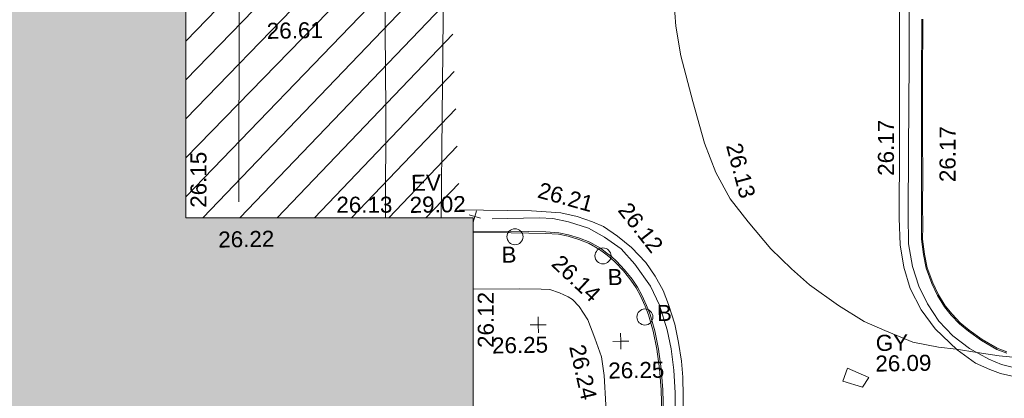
# Model space of a CAD drawing. Header units: millimetres. Extents: x -287732 to 520720, y -88450 to 287754.
# Tile 64 of 256: x -136071 to -113045, y 56340 to 65206. Entities that reach past the tile are written whole.
import ezdxf

# ---------------------------------------------------------------- set-up
doc = ezdxf.new("R2010")
doc.units = ezdxf.units.MM
doc.linetypes.add('IMPORT-UG_ELEC_STREET LIGHTING_QLB2 _2_', pattern=[2700, 1500, -300.0000000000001, 0, -250, 150, -300.0000000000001, 0, -200])
for name, color, linetype, lineweight, true_color in [('00_TOPO_BUILDING_OUTLINE', 5, 'Continuous', 9, 0x0000ff), ('00_TOPO_EAVE', 7, 'Continuous', 9, 0x666666), ('00_TOPO_FOOTPATH', 7, 'Continuous', 9, 0xa50000), ('00_TOPO_FURN_BOLLARD', 7, 'Continuous', 9, 0x666666), ('00_TOPO_KERB_BOTTOM', 1, 'Continuous', 9, 0xff0000), ('00_TOPO_KERB_TOP', 7, 'Continuous', 9, 0xa500a5), ('00_TOPO_LEVEL_SPOT', 7, 'Continuous', 9, 0x666666), ('00_TOPO_ROAD_MARKING_YELLOW_CONTINUOUS', 40, 'Continuous', 9, 0xffbf00), ('00_TOPO_SERV_GULLY', 7, 'Continuous', 9, 0x5252a5), ('00_TOPO_TOP_OF_WALL', 7, 'Continuous', 9, 0x666666), ('00_UAV_BUILDING_OUTLINE', 5, 'Continuous', 9, 0x0000ff), ('00_UAV_FORM_LINES', 7, 'Continuous', 9, 0x666666), ('12333-PUM-2D-U-0001-C01 - Rev2_REVIT IMPORT_dwg', 7, 'Continuous', 9, 0x767676), ('A_RHA_Line', 7, 'Continuous', 9, 0x00a600), ('HATCHING', 4, 'Continuous', 9, 0x00ffff)]:
    doc.layers.add(name, color=color, linetype=linetype, lineweight=lineweight, true_color=true_color)
for name, color, linetype, lineweight in [('00_TOPO_SURFACE', 7, 'Continuous', 9), ('A_RHA_Detail', 7, 'Continuous', 9), ('SJF-SURVEY BLOCKS', 7, 'Continuous', 9)]:
    doc.layers.add(name, color=color, linetype=linetype, lineweight=lineweight)
doc.styles.add('Swis721 Lt BT_2', font='swissl.ttf', dxfattribs={"height": 375})

# ---------------------------------------------------------------- blocks, each defined once
blk = doc.blocks.new('12333-PUM-2D-U-0001-C01 - Rev2_REVIT IMPORT_dwg_MSL_Bollard_2-2077182-Site Location Plan Proposed')
at = {"layer": '00_TOPO_FURN_BOLLARD', "color": 254, "true_color": 0xcccccc}
blk.add_circle((0, 0), 62.50000000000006, dxfattribs=at)
blk = doc.blocks.new('12333-PUM-2D-U-0001-C01 - Rev2_REVIT IMPORT_dwg_MSL_Eaves_SYM_1-V31-Site Location Plan Proposed')
at = {"layer": '00_TOPO_EAVE', "color": 254, "true_color": 0xcccccc}
for p, q in [((356.5791934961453, -116.0873754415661), (-356.5791934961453, 116.0873754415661)), ((-114.5117961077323, -351.7395732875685), (116.0873754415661, 356.5791934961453))]:
    blk.add_line(p, q, dxfattribs=at)
blk = doc.blocks.new('12333-PUM-2D-U-0001-C01 - Rev2_REVIT IMPORT_dwg_MM-2077200-Site Location Plan Proposed')
at = {"layer": '00_TOPO_LEVEL_SPOT', "color": 254, "true_color": 0xcccccc, "flags": 128}
for points in [[(0, -500.0000000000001), (0, 0), (-500.0000000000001, 0)], [(500.0000000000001, 0), (0, 0), (0, 500.0000000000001)]]:
    blk.add_lwpolyline(points, dxfattribs=at)
blk = doc.blocks.new('12333-PUM-2D-U-0001-C01 - Rev2_REVIT IMPORT_dwg_MGS62954_T2_Galway_ITM_3d_Rev1-2077680-Site Location Plan Proposed')
at = {"layer": '00_TOPO_FOOTPATH', "color": 254, "true_color": 0xcccccc, "flags": 128}
blk.add_lwpolyline([(533777538.1819847, 725616496.4168013), (533778613.2895741, 725616484.6170917), (533779126.9856635, 725616469.1838763), (533779329.3534798, 725616457.2921363), (533779555.8578035, 725616374.3420746), (533779758.8535114, 725616279.5434996), (533779861.9477856, 725616214.4095683), (533780010.166481, 725616050.1229175), (533780205.9056981, 725615733.0378702), (533780366.7064798, 725615302.0103011), (533780513.7881675, 725614865.155266), (533780572.4878369, 725614425.0875031), (533780591.8629357, 725613737.5710012), (533780566.1546593, 725612554.8840784), (533780477.8303953, 725611220.3018545), (533780480.3784057, 725610732.9376119), (533780532.0616412, 725610243.2801838), (533780683.1143526, 725609556.3926386), (533780906.2821769, 725608902.7706465), (533781239.9884506, 725608278.772731), (533781800.8862864, 725607382.016971), (533781756.5657898, 725605537.4467443), (533781725.3712258, 725601166.1869714), (533781678.9845585, 725599996.7262207)], dxfattribs=at)
at = {"layer": '00_TOPO_KERB_BOTTOM', "color": 254, "true_color": 0xcccccc, "flags": 128}
for points in [[(533789994.081263, 725614785.1544093), (533789762.5667086, 725614876.5229429), (533789408.1820629, 725615086.3361683), (533789107.0977898, 725615312.5350337), (533788899.2788786, 725615490.9515141), (533788708.7626852, 725615696.2865707), (533788550.8390892, 725615896.4700667), (533788397.7266492, 725616162.2382631), (533788265.2889551, 725616447.3288821), (533788139.2654272, 725616806.7874814), (533788083.0807491, 725617126.6327474), (533788041.1681449, 725617485.6307815), (533788053.0253245, 725617780.2057321), (533788056.6716614, 725618300.0745105), (533788070.4301406, 725618918.0108557), (533788085.3546115, 725619901.7402675), (533788109.5916556, 725621203.6600927), (533788142.4632549, 725622633.5995)], [(533777561.7814305, 725617855.7492259), (533778866.5302075, 725617826.4279397), (533779260.0362412, 725617811.1159824), (533779564.7794122, 725617785.8916616), (533779792.8026906, 725617734.5921615), (533780045.2622341, 725617650.7448754), (533780284.8684868, 725617551.0449612), (533780530.9978779, 725617406.635904), (533780679.3802761, 725617289.9867576), (533780791.2142921, 725617203.5804325), (533780902.3675946, 725617096.1365361), (533781090.1658404, 725616892.2257897), (533781261.6514425, 725616668.8436832), (533781387.8262521, 725616481.3977323), (533781480.9923086, 725616286.3261555), (533781589.0739051, 725616043.5972195), (533781666.6109352, 725615835.6545206), (533781768.4168307, 725615452.5619419), (533781847.4416233, 725615022.1978953), (533781901.0472408, 725614558.0290431), (533781932.1264542, 725614066.9844542), (533781938.147282, 725613476.737067)]]:
    blk.add_lwpolyline(points, dxfattribs=at)
at = {"layer": '00_TOPO_KERB_TOP', "color": 254, "true_color": 0xcccccc, "flags": 128}
for points in [[(533789996.8368573, 725614817.4248348), (533789770.2551148, 725614906.8466061), (533789419.8083093, 725615114.3284353), (533789121.1053694, 725615338.7382504), (533788915.5933841, 725615515.1741914), (533788727.3184801, 725615718.0936248), (533788571.7731626, 725615915.2624218), (533788420.6434301, 725616177.5890913), (533788289.5366182, 725616459.814801), (533788164.9852628, 725616815.0743027), (533788109.4524208, 725617131.2088295), (533788067.963077, 725617486.5814711), (533788079.7356802, 725617779.0552388), (533788083.3841624, 725618299.2298827), (533788097.1395515, 725618917.0274371), (533788112.0649639, 725619900.8189191), (533788136.2995327, 725621202.605774), (533788169.1705511, 725622632.5199162)], [(533777561.1923101, 725617821.8157781), (533778456.0109646, 725617799.6775471), (533778865.3565921, 725617789.5501455), (533779257.7961205, 725617774.2796876), (533779559.1816898, 725617749.3332837), (533779782.9146201, 725617698.9990038), (533780032.3430653, 725617616.1584111), (533780268.369458, 725617517.948073), (533780510.1655048, 725617376.081476), (533780656.6996857, 725617260.8852847), (533780767.0401395, 725617175.6329305), (533780875.9543442, 725617070.3534092), (533781061.906444, 725616868.4472021), (533781231.6856041, 725616647.2879562), (533781355.7029326, 725616463.0471704), (533781447.4871381, 725616270.8689208), (533781554.903271, 725616029.6344783), (533781631.4137538, 725615824.4448249), (533781732.3884896, 725615444.4798759), (533781810.9307454, 725615016.7436949), (533781864.2857187, 725614554.7451609), (533781895.2428102, 725614065.6300707), (533781901.2393636, 725613477.762422)]]:
    blk.add_lwpolyline(points, dxfattribs=at)
at = {"layer": '00_TOPO_ROAD_MARKING_YELLOW_CONTINUOUS', "color": 254, "true_color": 0xcccccc, "flags": 128}
for points in [[(533790150.0000001, 725614230), (533789840, 725614310.0000001), (533789590, 725614410.0000001), (533789260.0000001, 725614560.0000002), (533788830.0000001, 725614880), (533788330.0000001, 725615380), (533788010, 725615830.0000002), (533787760.0000001, 725616340.0000001), (533787620.0000001, 725616840.0000001), (533787540.0000001, 725617360), (533787530.0000001, 725617990.0000001), (533787570.0000001, 725619680.0000001), (533787610, 725621870.0000001), (533787650.0000001, 725624010.0000001)], [(533790400.0000001, 725614380), (533789860, 725614520.0000001), (533789570.0000001, 725614650), (533789120, 725614910.0000001), (533788740, 725615210.0000001), (533788420.0000001, 725615560.0000002), (533788160.0000001, 725615970.0000001), (533787960.0000001, 725616390.0000001), (533787820.0000001, 725616850.0000001), (533787740.0000001, 725617380.0000001), (533787740.0000001, 725618070.0000002), (533787780.0000001, 725619560.0000002), (533787830.0000001, 725621670.0000001), (533787870.0000001, 725623930.0000002)], [(533777250, 725618360), (533778940.0000002, 725618310.0000001), (533779620.0000001, 725618250.0000001), (533780000.0000001, 725618160), (533780360, 725618030.0000001), (533780610.0000001, 725617910.0000001), (533780940.0000002, 725617680.0000002), (533781260.0000001, 725617410.0000001), (533781590, 725617050), (533781800.0000001, 725616730.0000001), (533781980, 725616390.0000001), (533782100.0000001, 725616060.0000001), (533782240, 725615600), (533782320.0000001, 725615170.0000001), (533782380.0000001, 725614730), (533782410.0000001, 725614350), (533782410.0000001, 725613910.0000001), (533782370, 725612570.0000002)], [(533778010, 725618140.0000001), (533779110.0000001, 725618140.0000001), (533779430.0000002, 725618120), (533779800.0000001, 725618040), (533780260, 725617880.0000001), (533780630.0000001, 725617660), (533781020.0000001, 725617380.0000001), (533781330.0000001, 725617020), (533781690.0000002, 725616500.0000001), (533781890.0000001, 725616050.0000001), (533782060.0000002, 725615470.0000001), (533782150.0000001, 725615020.0000001), (533782200.0000001, 725614520.0000001), (533782220, 725613990.0000001), (533782220, 725613370)]]:
    blk.add_lwpolyline(points, dxfattribs=at)
at = {"layer": '00_TOPO_SERV_GULLY', "color": 254, "true_color": 0xcccccc}
for p, q in [((533786143.5000002, 725614195.2), (533786257.8000001, 725614500.0000001)), ((533786753.1000001, 725614271.4000002), (533786257.8000001, 725614500.0000001)), ((533786600.7000002, 725614042.8000002), (533786753.1000001, 725614271.4000002)), ((533786143.5000002, 725614195.2), (533786600.7000002, 725614042.8000002))]:
    blk.add_line(p, q, dxfattribs=at)
at = {"layer": '00_TOPO_SURFACE', "color": 254, "true_color": 0xcccccc, "flags": 128}
blk.add_lwpolyline([(533782141.5172723, 725626008.5099734), (533782169.4087446, 725625611.4203103), (533782180.999178, 725625386.9997259), (533782220, 725624610), (533782330.0000001, 725623520.0000001), (533782390, 725622570.0000002), (533782490, 725621880.0000001), (533782750, 725620800.0000001), (533783010.0000001, 725619820.0000002), (533783260.0000001, 725619130.0000001), (533783590, 725618510), (533784000.0000001, 725617960.0000002), (533784520.0000001, 725617320.0000001), (533784992.7923968, 725616843.4305614), (533785410.0000001, 725616460.0000001), (533786080.0000001, 725615970.0000001), (533786670.0000001, 725615580.0000001), (533787150.0000001, 725615360.0000001), (533787800.0000001, 725615080.0000001), (533788400.0000001, 725614950.0000002), (533788809.9954311, 725614900.0045692), (533789298.2684952, 725614807.0004251), (533789810.0000002, 725614720.0000002), (533790370, 725614660.0000001)], dxfattribs=at)
at = {"layer": '00_UAV_FORM_LINES', "color": 254, "true_color": 0xcccccc, "flags": 128}
for points in [[(533776701.6259666, 725623942.6239557), (533776906.7564999, 725623808.3565), (533776954.7565, 725623746.3565), (533776969.7565001, 725623632.3565001), (533776886.7564999, 725620557.3564999), (533776821.059711, 725618182.2350824)], [(533775523.8764008, 725618204.7555542), (533775568.7564999, 725620722.3565), (533775596.7565, 725623538.3565), (533774820.0887536, 725623585.3495398)]]:
    blk.add_lwpolyline(points, dxfattribs=at)
for name, p, xscale, yscale, zscale in [('12333-PUM-2D-U-0001-C01 - Rev2_REVIT IMPORT_dwg_MSL_Eaves_SYM_1-V31-Site Location Plan Proposed', (533777608.3899959, 725618198.8508136), 0.375, 0.375, 0.375), ('12333-PUM-2D-U-0001-C01 - Rev2_REVIT IMPORT_dwg_MSL_Bollard_2-2077182-Site Location Plan Proposed', (533778540.2440323, 725617709.9222583), 3, 3, 3), ('12333-PUM-2D-U-0001-C01 - Rev2_REVIT IMPORT_dwg_MSL_Bollard_2-2077182-Site Location Plan Proposed', (533780589.8652394, 725617224.9641051), 3, 3, 3), ('12333-PUM-2D-U-0001-C01 - Rev2_REVIT IMPORT_dwg_MSL_Bollard_2-2077182-Site Location Plan Proposed', (533781545.8543918, 725615777.1911944), 3, 3, 3), ('12333-PUM-2D-U-0001-C01 - Rev2_REVIT IMPORT_dwg_MM-2077200-Site Location Plan Proposed', (533779046.8270849, 725615637.4532028), 0.375, 0.375, 0.375), ('12333-PUM-2D-U-0001-C01 - Rev2_REVIT IMPORT_dwg_MM-2077200-Site Location Plan Proposed', (533780970, 725615220.0000002), 0.375, 0.375, 0.375)]:
    blk.add_blockref(name, p, dxfattribs=dict(xscale=xscale, yscale=yscale, zscale=zscale))
at = {"layer": '00_TOPO_BUILDING_OUTLINE', "color": 251, "true_color": 0x666666, "insert": (533771600.4, 725617950.9296081), "char_height": 375, "width": 1495.902363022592, "attachment_point": 1, "line_spacing_factor": 1.005061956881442, "style": 'Swis721 Lt BT_2'}
blk.add_mtext('26.22', dxfattribs=at)
at = {"layer": '00_TOPO_EAVE', "char_height": 375, "attachment_point": 1, "line_spacing_factor": 1.005061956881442, "style": 'Swis721 Lt BT_2'}
for s, insert, width in [('EV', (533776131.7657359, 725619199.6417828), 736.078940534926), ('29.02', (533776089.9439024, 725618684.1583619), 1495.902363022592)]:
    blk.add_mtext(s, dxfattribs=dict(at, insert=insert, width=width))
at = {"layer": '00_TOPO_FOOTPATH', "color": 251, "true_color": 0x666666, "insert": (533780127.33959, 725615191.5491652), "char_height": 375, "width": 1495.902363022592, "attachment_point": 1, "rotation": 281.85534491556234, "line_spacing_factor": 1.005061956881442, "style": 'Swis721 Lt BT_2'}
blk.add_mtext('26.24', dxfattribs=at)
at = {"layer": '00_TOPO_FURN_BOLLARD', "char_height": 375, "width": 398.9072968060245, "attachment_point": 1, "line_spacing_factor": 1.005061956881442, "style": 'Swis721 Lt BT_2'}
for insert in [(533778217.8775547, 725617480.1597059), (533780689.6470428, 725616912.735818), (533781828.6127115, 725616051.3885444)]:
    blk.add_mtext('B', dxfattribs=dict(at, insert=insert))
at = {"layer": '00_TOPO_KERB_BOTTOM', "color": 251, "true_color": 0x666666, "char_height": 375, "width": 1495.902363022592, "attachment_point": 1, "line_spacing_factor": 1.005061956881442, "style": 'Swis721 Lt BT_2'}
for s, insert, rotation in [('26.17', (533788488.6423695, 725618815.4431465), 88.97634038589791), ('26.14', (533779617.8899466, 725617302.0775265), 315.8060054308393)]:
    blk.add_mtext(s, dxfattribs=dict(at, insert=insert, rotation=rotation))
at = {"layer": '00_TOPO_KERB_TOP', "color": 251, "true_color": 0x666666, "insert": (533779166.6906704, 725618984.0764933), "char_height": 375, "width": 1495.902363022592, "attachment_point": 1, "rotation": 343.4747597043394, "line_spacing_factor": 1.005061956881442, "style": 'Swis721 Lt BT_2'}
blk.add_mtext('26.21', dxfattribs=at)
at = {"layer": '00_TOPO_LEVEL_SPOT', "char_height": 375, "width": 1495.902363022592, "attachment_point": 1, "line_spacing_factor": 1.005061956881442, "style": 'Swis721 Lt BT_2'}
for insert in [(533777958.7443072, 725615358.7314032), (533780666.5230915, 725614724.8757921)]:
    blk.add_mtext('26.25', dxfattribs=dict(at, insert=insert))
at = {"layer": '00_TOPO_ROAD_MARKING_YELLOW_CONTINUOUS', "color": 251, "true_color": 0x666666, "char_height": 375, "width": 1495.902363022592, "attachment_point": 1, "line_spacing_factor": 1.005061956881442, "style": 'Swis721 Lt BT_2'}
for s, insert, rotation in [('26.17', (533787051.0436866, 725618988.0629506), 88.97634038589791), ('26.12', (533781238.3004524, 725618509.4574131), 307.14300368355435)]:
    blk.add_mtext(s, dxfattribs=dict(at, insert=insert, rotation=rotation))
at = {"layer": '00_TOPO_SERV_GULLY', "color": 251, "true_color": 0x666666, "char_height": 375, "attachment_point": 1, "line_spacing_factor": 1.005061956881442, "style": 'Swis721 Lt BT_2'}
for s, insert, width in [('GY', (533786931.9623071, 725615262.082023), 821.5590755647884), ('26.09', (533786914.3866364, 725614779.0592943), 1495.902363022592)]:
    blk.add_mtext(s, dxfattribs=dict(at, insert=insert, width=width))
at = {"layer": '00_TOPO_SURFACE', "color": 251, "true_color": 0x666666, "insert": (533783873.4394258, 725619848.4460592), "char_height": 375, "width": 1495.902363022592, "attachment_point": 1, "rotation": 283.8882105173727, "line_spacing_factor": 1.005061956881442, "style": 'Swis721 Lt BT_2'}
blk.add_mtext('26.13', dxfattribs=at)
at = {"layer": '00_TOPO_TOP_OF_WALL', "insert": (533772820.5908309, 725622816.6754018), "char_height": 375, "width": 1495.902363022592, "attachment_point": 1, "line_spacing_factor": 1.005061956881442, "style": 'Swis721 Lt BT_2'}
blk.add_mtext('26.61', dxfattribs=at)
at = {"layer": '00_UAV_BUILDING_OUTLINE', "color": 251, "true_color": 0x666666, "char_height": 375, "width": 1495.902363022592, "attachment_point": 1, "line_spacing_factor": 1.005061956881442, "style": 'Swis721 Lt BT_2'}
for s, insert, rotation in [('26.15', (533770963.554916, 725618520.1201546), 89.00538469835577), ('26.13', (533774379.4815916, 725618719.9276911), 359.0053847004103), ('26.12', (533777623.7317643, 725615121.4716179), 89.00538469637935)]:
    blk.add_mtext(s, dxfattribs=dict(at, insert=insert, rotation=rotation))
blk = doc.blocks.new('12333-PUM-2D-U-0001-C01 - Rev2_REVIT IMPORT_dwg-1620468-Site Location Plan Proposed')
at = {"layer": 'HATCHING', "true_color": 0xaaffff}
h = blk.add_hatch(dxfattribs=at)
h.set_pattern_fill('FP_16', color=131, style=0, pattern_type=2)
h.set_pattern_definition([(45, (-537532529.603, -725615860.767), (-441.9417382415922, 441.9417382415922), [])])
h.paths.add_polyline_path([(129770.4184418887, 2431.541618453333), (136184.6921183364, 2320.211529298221), (136057.9673396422, 8050.239842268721), (134243.4501529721, 8071.377476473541), (134234.1396213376, 8018.243821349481), (133786.2501529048, 8018.243821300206), (133777.9617237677, 8076.800034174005), (129869.2166004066, 8122.333702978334), (129770.4238075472, 2431.84901524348)])
at = {"layer": 'SJF-SURVEY BLOCKS', "color": 253, "true_color": 0xaaaaaa}
blk.add_line((131015.0881530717, 2783.545148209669), (131351.5408908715, 19710.85993130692), dxfattribs=at)
blk.add_blockref('12333-PUM-2D-U-0001-C01 - Rev2_REVIT IMPORT_dwg_MGS62954_T2_Galway_ITM_3d_Rev1-2077680-Site Location Plan Proposed', (-533641079.6498471, -725615854.3561786))

msp = doc.modelspace()

# ---------------------------------------------------------------- hatches: boundary and pattern name
at = {"layer": 'A_RHA_Detail', "true_color": 0xc0c0c0}
h = msp.add_hatch(color=9, dxfattribs=at)
h.paths.add_polyline_path([(-80880.60083809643, -68502.79057078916), (-80400.865924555, -68483.41509113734), (-80400.865924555, -62984.64684185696), (-24474.85765177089, -63009.32043784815), (-24456.14471271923, -50840.30023858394), (-36622.55041039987, -50831.65104353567), (-36622.55041039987, -44228.57792613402), (-50959.0526582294, -44218.38599194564), (-50959.0526582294, -42573.78171514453), (-54563.9325804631, -42571.21897729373), (-54565.69773352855, -45054.17447474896), (-92408.82109321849, -45027.27149621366), (-92411.78875845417, -49201.74309222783), (-100061.9988811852, -49201.74309222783), (-100052.2214449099, -64852.82557838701), (-86120.90825229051, -64852.82557838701), (-86092.1662649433, -62957.90041523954), (-84861.10047608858, -62957.90041523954), (-84854.79052929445, -68240.109737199), (-80870.60226892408, -68240.10973722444)])
h.paths.add_polyline_path([(-137238.9269902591, -68461.9384092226), (-132719.7426408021, -68433.0633692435), (-132847.0731201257, -62850.04282283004), (-130454.6837966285, -62916.63108078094), (-130498.2830220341, -61355.85393642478), (-117581.136331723, -61423.42893438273), (-117492.3908565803, -49183.91309190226), (-125136.5200282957, -49178.47881952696), (-125133.572703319, -45032.61887136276), (-163007.1824077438, -45005.6942194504), (-163007.1824076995, -44090.2963411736), (-163123.8521269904, -44090.21339942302), (-163122.6389897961, -42383.75184302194), (-166563.8543419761, -42383.75184298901), (-166565.034908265, -44044.39824208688), (-193158.4656786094, -44025.49275805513), (-193195.152889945, -62863.65652504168), (-137269.7106414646, -62916.63108078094), (-137254.3708868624, -65679.90523788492)])
h.paths.add_polyline_path([(120310.9497607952, -32334.28230164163), (120312.4652266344, -31610.73011961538), (133451.2244789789, -31638.24899384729), (133469.2230092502, -19717.98315780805), (121295.7536929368, -19692.48606430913), (121319.8434528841, -8190.941560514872), (112277.0825930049, -8172.001674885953), (112263.1770823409, -14811.1234547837), (78285.85310969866, -14739.95861438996), (78292.82277619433, -8167.077575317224), (75241.99098605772, -8160.673431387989), (69355.76844233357, -8152.931592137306), (69353.6659720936, -9156.74635762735), (68372.60878945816, -9154.691552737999), (68372.60878945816, -13705.52853215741), (69333.7233474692, -13707.54156770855), (69325.07112547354, -16249.53369228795), (66623.4489111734, -16249.53369228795), (66619.79243935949, -17995.29925530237), (65989.07757494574, -17995.2992552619), (65985.44262772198, -19730.78799483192), (57152.23993377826, -19712.28702421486), (57127.42535098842, -31559.89463417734), (70277.87165424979, -31587.43801817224), (70277.87165431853, -32271.7414715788), (78263.96947909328, -32285.12944888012), (78266.62661740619, -31019.79372153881), (112335.8856506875, -31091.15111860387), (112335.8856506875, -32317.57330553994), (119781.4233959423, -32333.17321913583)])
h.paths.add_polyline_path([(7503.717409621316, -1791.439263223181), (15482.43097392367, -674.0213231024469), (15484.0826588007, 148.1327206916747), (56188.28042539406, 205.5276654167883), (56155.84326007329, 14338.3166313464), (18016.62665935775, 14236.48149539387), (17967.9025208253, 34313.18372071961), (21727.10644863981, 34324.0692624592), (21708.90974962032, 40608.10218321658), (18009.66447159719, 40608.10218321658), (17995.54603706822, 45483.75063442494), (9770.084204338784, 45420.6329473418), (3966.213879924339, 45446.76585222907), (3984.771235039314, 14176.56786832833), (1023.062455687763, 14176.56786837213), (-276.5134647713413, 14190.52623461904), (-231.6790044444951, 5968.135265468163), (-226.4491536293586, 193.7444677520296), (553.0869992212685, 183.4716499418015), (7477.609307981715, 143.2867586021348), (7488.638446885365, -674.0213231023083)])
h.paths.add_polyline_path([(77755.59663317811, 53.47451145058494), (77729.51881611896, 1699.844979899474), (94464.47132486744, 1659.976083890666), (94606.37913471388, 17991.390236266), (88810.4190114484, 18015.03260816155), (88799.89418497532, 14436.74271609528), (69413.88950349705, 14457.8773889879), (69377.35724448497, 99.62816357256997), (75241.99098605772, 67.32134432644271)])
h.paths.add_polyline_path([(61252.12079701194, 46453.95617366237), (105774.7348988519, 46472.68783506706), (105768.2642198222, 61852.61234306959), (92285.13876309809, 61852.61234306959), (92308.59670399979, 65784.30757140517), (96107.4668000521, 65767.60445243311), (96059.68081117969, 75209.20847378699), (101084.8427276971, 75071.88872764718), (104988.0046543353, 74765.36560406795), (108403.6894220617, 74363.8408943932), (112009.2703903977, 73787.25420861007), (115645.3524815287, 73049.69667206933), (116890.8108051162, 72761.69136252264), (120208.9929833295, 71893.18353872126), (120865.241739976, 71703.68484519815), (124135.6329506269, 70669.67317906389), (127435.6253142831, 69480.50055823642), (127820.4368670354, 69394.93141813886), (128274.3081769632, 69331.69585753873), (128731.8791144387, 69306.66104516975), (129189.9401488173, 69320.00258290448), (129645.2782985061, 69371.62688826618), (130094.6997111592, 69461.17185603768), (130535.0520071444, 69588.00939074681), (130963.246434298, 69751.24981927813), (131376.2795165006, 69949.74812590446), (131771.2541232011, 70182.11198903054), (132162.5575600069, 70460.5404660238), (132496.0921583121, 70741.69081113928), (132820.871367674, 71064.98072578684), (133117.4593294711, 71414.31364272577), (133383.77568926, 71787.23923950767), (133616.5473239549, 72178.5372844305), (133817.1647262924, 72590.54524898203), (133982.6025969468, 73017.89547513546), (134111.7005086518, 73457.59040801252), (134203.5529320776, 73906.54590458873), (134257.5155883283, 74361.61286216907), (134272.5462649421, 74819.5993153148), (134250.5259875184, 75277.29281745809), (134189.6227572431, 75731.48297747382), (134090.9274700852, 76178.98397757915), (133955.1324028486, 76616.65691993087), (133783.1900598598, 77041.43184345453), (133576.3064937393, 77450.32925647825), (133335.932843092, 77840.48103920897), (133063.7551572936, 78209.15055532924), (132761.6825665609, 78553.75185442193), (132431.8338935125, 78871.8678050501), (132076.5227905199, 79161.26705197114), (131698.2415080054, 79419.91966861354), (131299.6434187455, 79646.01139197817), (131093.5942456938, 79746.34209763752), (132146.0467355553, 83110.22226145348), (122787.7632953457, 86282.54285518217), (121604.3555412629, 82800.3591886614), (117095.9864227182, 83870.84033785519), (116841.9598400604, 83526.35449572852), (116120.5435466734, 91221.93611972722), (110237.7341284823, 91274.27491021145), (110194.3680786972, 90435.39030214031), (104988.0046543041, 90486.49901390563), (104973.2761846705, 94309.82427956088), (103746.1314668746, 94309.8242795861), (103839.9937121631, 122852.1474271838), (96365.09202306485, 122931.9599470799), (96350.3400238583, 123952.4168585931), (104555.5505249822, 123902.1925226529), (104607.3234458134, 120248.5396156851), (125502.5015002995, 120134.1933400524), (125662.0200253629, 137657.3796882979), (114479.5865733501, 137699.2256881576), (114382.306264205, 129149.9458158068), (104644.159003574, 129187.9975073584), (104577.9931702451, 126217.3903144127), (101184.4926406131, 126159.1566967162), (101264.6166812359, 135959.2655565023), (89967.23178808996, 135988.8856164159), (89927.63362986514, 125823.6463181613), (93630.53562302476, 125840.7948842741), (93580.65688892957, 122931.9599470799), (88697.38835376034, 122904.7310126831), (88679.3898954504, 95739.09143775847), (86378.25848996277, 95739.09143775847), (86378.18187189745, 96178.1008337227), (83279.50743284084, 96200.92083327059), (83273.62493422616, 95735.74732133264), (70169.67509619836, 95733.22421950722), (70166.26842742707, 96272.07409347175), (66674.99731294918, 96257.14073655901), (66654.74538556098, 95755.71092136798), (65784.77231079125, 95755.71092136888), (65887.65094984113, 117470.630565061), (53473.3427162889, 117487.9046429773), (53434.44066309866, 98570.46349063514), (40649.41626916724, 98570.46349063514), (40610.16711559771, 94406.01479078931), (38853.82372868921, 94410.36303440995), (38848.65589191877, 89463.65332729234), (40612.46601912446, 89518.45976927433), (40665.38257362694, 86257.73741128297), (38372.19584460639, 86305.72309285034), (38369.79374539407, 76901.0507917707), (50937.9512507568, 76944.40198294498), (50922.88567286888, 74598.78180889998), (56484.9061132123, 74588.85093771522), (56484.9061132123, 75194.85181995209), (92465.4037153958, 75233.0258166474), (92645.92783662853, 71766.64845094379), (89810.55521366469, 69362.83965827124), (85313.16173974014, 69360.94750420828), (85313.16173974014, 66907.4050808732), (75210.14498263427, 66903.15451589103), (75210.14498263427, 63815.70944550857), (70819.40014309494, 63815.70999200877), (70819.21601505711, 64253.35708059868), (69456.83415683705, 64253.35708059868), (69455.7195737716, 66901.99623166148), (61303.32856759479, 66898.5668068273), (61304.56054988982, 63970.32021231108), (70500.41048208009, 63970.32021219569), (70500.4088543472, 61852.59006207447), (61245.6438848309, 61848.69637488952), (61252.03558504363, 46656.49344428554)])
h.paths.add_polyline_path([(-17153.16561239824, 48569.32684293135), (-17153.16561224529, 60770.38083685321), (-29362.88357759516, 60774.70428694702), (-29362.88357759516, 67399.20394580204), (-43507.24466814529, 67405.01911303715), (-43488.5313307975, 69093.07334175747), (-45766.41866231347, 69109.32868388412), (-45794.3462003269, 67405.01911303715), (-47272.11273194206, 67404.2124544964), (-47272.44887633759, 66454.91798908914), (-86004.56386332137, 66468.63299519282), (-86006.66970787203, 60521.58362721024), (-92662.87722510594, 60521.58362721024), (-92665.2138765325, 50184.35611932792), (-79752.0168396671, 50179.78309939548), (-79752.016597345, 48591.4932381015), (-17157.7163123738, 48569.32845417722)])
h.paths.add_polyline_path([(-201056.4185878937, 48628.75479108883), (-138377.9751621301, 48634.64535779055), (-138377.9751621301, 50133.28201003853), (-125467.710581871, 50134.49626164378), (-125468.6909603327, 60566.1903686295), (-132186.8595614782, 60565.86652591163), (-132187.4203588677, 66533.0197876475), (-170643.3098734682, 66805.61809689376), (-170643.3098732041, 67738.78475848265), (-200340.0100486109, 67488.93693764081), (-200348.7171487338, 60827.78025104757), (-201057.5650552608, 60827.71357558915), (-201056.6510294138, 51102.04313372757)])
h.paths.add_polyline_path([(-240051.5126725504, 54769.19491160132), (-239444.490259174, 54811.10754483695), (-239186.5396223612, 54841.92927608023), (-238764.8191577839, 54940.98166103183), (-238382.4735933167, 55122.46891388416), (-237990.3402229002, 55354.87497234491), (-237269.2031023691, 55936.21515020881), (-237032.4836384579, 56225.56611516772), (-236793.0039602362, 56569.31473944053), (-236554.5880578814, 57004.26389721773), (-236432.7219585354, 57267.46508908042), (-236300.081527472, 57753.26238983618), (-236250.7285154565, 58017.17885684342), (-236235.6490609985, 58516.21786804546), (-236233.2538429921, 58987.85640053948), (-236213.7029795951, 59823.48083769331), (-236363.8287855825, 59820.86038205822), (-236634.0279869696, 60698.06075827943), (-236391.9547756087, 61432.19726339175), (-236225.4740089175, 61435.10319600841), (-236201.6036569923, 62637.68779596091), (-232563.5271750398, 62639.28734435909), (-232563.5271750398, 63049.03842404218), (-232732.1945866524, 63049.15302218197), (-232860.1521277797, 63457.95890274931), (-232731.606808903, 63914.24862697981), (-232560.8209656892, 63914.24862697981), (-232515.1276847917, 70598.00033009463), (-240628.6947849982, 70598.85496273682), (-240629.7923196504, 72350.98321577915), (-246412.6011212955, 72347.36085933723), (-246412.6011212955, 70616.45923936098), (-254449.5805725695, 70618.60952619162), (-254454.637144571, 70754.06491720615), (-254469.7140363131, 73191.66276250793), (-263883.2532625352, 73267.83063688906), (-263902.4181505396, 68260.74348553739), (-263714.8217520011, 68259.82096572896), (-263552.9672900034, 67819.65434396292), (-263719.0883117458, 67392.2068408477), (-263913.6298699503, 67392.20684284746), (-263956.7001913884, 58633.76423459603), (-260181.1963171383, 58611.22607638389), (-260192.3146983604, 56354.25111579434), (-257184.684388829, 56339.46086021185), (-257213.4419957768, 57092.93866021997), (-257338.5163846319, 57093.27331223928), (-257471.0109294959, 57531.74572308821), (-257338.5163845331, 58062.22513696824), (-257203.4956297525, 58064.06881289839), (-257173.5751889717, 58598.54056692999), (-256478.2273617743, 58575.27357994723), (-256478.2273617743, 58788.51859473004), (-256013.0091299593, 58911.92701534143), (-255397.0786664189, 58780.99767617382), (-255397.0786664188, 58595.982422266), (-243809.885361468, 58585.92793201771), (-243805.3570672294, 58352.04527760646), (-243740.939469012, 57884.52572680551), (-243619.0830608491, 57421.84877545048), (-243424.3877545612, 56943.65915412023), (-243247.1437899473, 56608.24157713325), (-243003.0710579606, 56249.99021479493), (-242732.2093200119, 55932.75703082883), (-242371.7230178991, 55603.12658811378), (-242141.255125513, 55424.88676767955), (-241804.9643037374, 55216.88439822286), (-241529.4640827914, 55077.02869055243), (-241100.6275144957, 54917.18295003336), (-240836.2134980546, 54840.82833176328), (-240453.4486195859, 54788.60784130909), (-240218.9578693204, 54777.28227442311)])
h.paths.add_polyline_path([(40276.69022552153, 59895.36417752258), (40328.62676029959, 69196.9439153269), (36588.99968785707, 69217.8245910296), (36619.46637569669, 74674.25962428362), (32264.36460078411, 74687.02318924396), (32233.48293867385, 69156.26826306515), (11916.69390495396, 69269.70959686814), (11966.66200111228, 78218.75165974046), (29087.509017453, 78123.15526808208), (29143.44567205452, 88141.1370047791), (15719.348796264, 88216.09212953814), (15732.60379610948, 90589.9978889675), (4594.294101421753, 90652.19003489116), (4525.129359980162, 78265.12250449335), (10096.76365553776, 78234.01258731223), (10077.43887221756, 74773.03821910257), (4547.641142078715, 74803.91453678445), (4465.579974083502, 60107.1600234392), (19125.89094760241, 60025.30234268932), (19139.86249374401, 62527.53804644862), (31738.59196305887, 62457.19146404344), (31724.55430858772, 59943.11609815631), (38369.79364225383, 59906.01157293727)])
h.paths.add_polyline_path([(-246083.0241259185, 72334.29150213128), (-246083.0594797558, 72334.30275087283), (-246208.2905500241, 72334.29150213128)])
h.paths.add_polyline_path([(-114575.3004830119, 112178.0758695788), (-114575.3246435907, 112178.0758695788), (-114707.2752166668, 115801.5811617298)])
h.paths.add_polyline_path([(-154699.9178765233, 101760.4080976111), (-114382.050333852, 101776.0542914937), (-114382.050333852, 106926.9360164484), (-113755.641395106, 106927.1792101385), (-113757.5507412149, 111847.2721531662), (-114431.6837526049, 111847.2721531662), (-114431.8097758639, 112178.0758695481), (-114575.3004830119, 112178.0758695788), (-114578.9984943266, 121707.2390833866), (-123056.9849702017, 121707.2390833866), (-123068.8201032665, 156452.7036899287), (-119381.2340625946, 156454.1348067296), (-119381.2340625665, 160165.8597952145), (-115501.031452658, 160167.3662801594), (-115503.3750945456, 166206.5793118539), (-132411.7987151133, 166599.6604729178), (-132411.8243278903, 166665.6603411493), (-135275.0124468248, 166664.5490317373), (-135275.0124468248, 166628.1883101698), (-135911.3205076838, 166628.1944502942), (-135911.3479256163, 166352.1604668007), (-152521.1633846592, 166345.7146753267), (-152518.3680955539, 159142.6836790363), (-150699.3133726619, 159117.9265656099), (-150758.5477087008, 122560.691203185), (-151059.2005266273, 122560.691203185), (-151061.0981347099, 121302.4374932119), (-154138.3148337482, 121372.6012653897), (-154138.3148337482, 121865.1834517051), (-154704.3888425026, 121867.2611370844), (-154688.5451973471, 119352.3937021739), (-154745.5933227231, 119352.3715636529), (-154745.5763474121, 118722.1532660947), (-160794.1544526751, 118748.7442832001), (-160794.1544526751, 119410.5425977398), (-163852.1622693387, 119422.408321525), (-163855.0715294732, 118762.2003111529), (-167568.6765459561, 118778.5256058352), (-166634.6619849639, 124395.1277019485), (-166930.050559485, 124500.0918161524), (-167568.6765459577, 124707.6250903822), (-168028.2173235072, 124841.3808647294), (-168630.5006276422, 124991.3056740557), (-169238.2056069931, 125117.4693074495), (-169850.3952285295, 125219.6772876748), (-170466.1255403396, 125297.7720169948), (-171089.11025998, 125351.8553033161), (-171704.4065937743, 125381.1774255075), (-172325.0479971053, 125386.3595015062), (-172782.2248668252, 125374.5832362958), (-173401.7764235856, 125337.4554476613), (-174109.844898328, 125263.4341236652), (-174634.1213722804, 125190.4100126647), (-175245.0145766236, 125080.719099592), (-176047.1958093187, 124895.7675260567), (-176665.4852587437, 124724.7228134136), (-177045.3001228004, 124609.1129151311), (-177631.5127792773, 124405.2077276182), (-176665.4852586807, 118818.5158794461), (-177558.9402083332, 118822.4435768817), (-177662.2853368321, 125263.4341236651), (-176365.3912351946, 126542.9270807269), (-159462.2970490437, 126319.910391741), (-157057.7396790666, 128609.0850976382), (-157060.6673204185, 136153.1661957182), (-158638.8016610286, 137740.2441626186), (-159352.3735831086, 137740.2441626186), (-161634.4140634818, 140201.1078539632), (-168727.9404945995, 140256.8191146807), (-171035.0401161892, 137942.8847305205), (-174184.1459014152, 137942.8847305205), (-176460.1167434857, 140292.2858551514), (-177341.6856934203, 140292.2858551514), (-177341.7113613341, 140358.4281613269), (-183428.5803825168, 140356.0660244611), (-185921.6385985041, 137917.4639994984), (-185921.6385985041, 131757.3091155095), (-186906.8767412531, 131756.9267733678), (-187725.3914540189, 130809.9989183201), (-187724.058890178, 127376.1828148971), (-186481.0281350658, 126304.5577463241), (-186479.4846754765, 122327.2959175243), (-185176.2828158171, 121059.4673825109), (-180304.1129154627, 121059.4673824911), (-180304.1136492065, 118802.0484409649), (-193555.3706955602, 118802.0484409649), (-193555.368699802, 133117.8341649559), (-192593.6442938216, 133118.2073819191), (-192593.6442938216, 134200.8158367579), (-192224.6284783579, 134200.9592041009), (-192225.5653014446, 136615.0101267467), (-192595.0012460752, 136615.0101267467), (-192595.4357332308, 137734.4745165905), (-193589.2709668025, 137734.4746851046), (-193589.2685988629, 147474.570583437), (-193163.2062206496, 147492.8644732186), (-192765.7252967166, 147531.087133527), (-192359.9383250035, 147589.5931622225), (-192199.8207947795, 147616.5827294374), (-191882.7548926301, 147682.9245600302), (-191568.5380070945, 147761.6632019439), (-191257.654638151, 147852.677242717), (-190828.6072909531, 148002.2045655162), (-190647.7999969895, 148070.9514233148), (-190349.7690789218, 148197.8750094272), (-190056.9509284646, 148336.4013817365), (-189769.797051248, 148486.3169427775), (-189405.3590254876, 148698.0567944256), (-189132.906026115, 148873.2749095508), (-188867.542109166, 149059.0543929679), (-188609.6764469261, 149255.1087866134), (-188354.9814055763, 149465.3525772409), (-188079.6339208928, 149713.879248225), (-187884.9836199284, 149901.8220103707), (-187545.928247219, 150265.8040604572), (-187446.29984479, 150378.3960832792), (-187241.3270201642, 150629.2310214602), (-187046.3599558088, 150887.9197697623), (-186861.6992771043, 151154.0634500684), (-186546.1373636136, 151669.829875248), (-186524.4196769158, 151707.0632450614), (-163675.2898318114, 151669.829875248), (-163687.5843045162, 148134.07679455), (-157303.6541541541, 148136.492106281), (-157303.6541541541, 155759.91501608), (-157557.4317586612, 155765.0384228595), (-157555.9168973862, 166678.0466575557), (-187009.2021991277, 166699.7464767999), (-187013.0952111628, 162054.4009359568), (-188707.17754695, 162044.5925187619), (-188705.9961892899, 155021.5333641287), (-188737.9999316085, 154650.5326604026), (-188799.0133969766, 154283.1866125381), (-188857.2045401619, 154035.4341107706), (-188966.1106131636, 153679.3368924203), (-189102.6200311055, 153332.8820747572), (-189265.8911675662, 152998.2056672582), (-189454.9174011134, 152677.371060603), (-189645.2484685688, 152421.3220123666), (-189916.9563410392, 152104.2450531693), (-190212.7041973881, 151809.4634871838), (-190530.6686598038, 151538.7947471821), (-190868.8893671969, 151293.9075915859), (-191225.281078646, 151076.3118324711), (-191597.6465194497, 150887.3490191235), (-192092.8415776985, 150682.5621956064), (-192519.2468154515, 150561.8451365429), (-192903.8930791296, 150482.240889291), (-193187.215491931, 150440.8868273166), (-193594.1866364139, 150407.1257787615), (-193594.5952989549, 151459.9895227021), (-205369.2399268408, 151455.4201247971), (-205354.4523517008, 113350.0822379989), (-207187.1580384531, 113349.3710182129), (-207184.3024929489, 105991.0636522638), (-205312.8748221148, 105991.1901500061), (-205311.2362476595, 101769.6553082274), (-175488.6451201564, 101781.2285901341), (-175488.6451201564, 110889.6985621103), (-154703.4627663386, 110897.5679794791), (-154700.2792295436, 102691.5597281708)])
h.paths.add_polyline_path([(193735.9435693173, 113047.8274774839), (208865.0938716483, 114991.0266430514), (208976.1154123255, 114126.6471160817), (216447.8967332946, 115086.3281915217), (216038.7305308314, 118271.9702413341), (232648.5073383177, 120405.3421626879), (233425.993615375, 114352.0734369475), (240632.2017567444, 115277.6440988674), (239854.8412683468, 121329.9334727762), (256406.8682407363, 123455.8879629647), (257091.7572256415, 118089.1198988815), (264572.2871227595, 119040.8180953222), (261877.8350555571, 138524.7609215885), (259178.7147038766, 138221.6086035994), (259197.3483655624, 137439.0084132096), (254686.1480587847, 136897.0007612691), (255412.6810205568, 131314.8303176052), (240852.7447969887, 129522.4514056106), (239771.0426543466, 137918.8519126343), (240649.5822431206, 138010.1984551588), (240062.3063116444, 142776.6750342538), (239165.7694642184, 142685.0143484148), (237630.9646614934, 151018.3171732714), (266172.8791088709, 154560.7889781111), (271297.1876944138, 142612.4006970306), (276531.7397502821, 144861.098714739), (274941.5029779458, 148527.9037281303), (302074.5307653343, 160134.9084326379), (300215.9323773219, 164320.1841173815), (301528.1613272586, 164907.0997989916), (300405.1237791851, 167477.8916353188), (299016.6944531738, 166945.7181824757), (295626.7488506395, 174518.754428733), (294333.0289184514, 177537.1551681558), (287288.8475947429, 174518.754428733), (289427.6893504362, 169661.0163463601), (272956.7816584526, 162557.1203578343), (271943.2187787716, 164897.4305293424), (267016.3118217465, 162764.0369715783), (268502.3094164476, 159357.0430143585), (265200.4029574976, 157946.4096681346), (226856.416695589, 153146.7821792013), (227510.3041274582, 148852.0205334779), (228280.9873165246, 141179.0007483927), (227302.3544112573, 141050.281300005), (227895.3788235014, 136433.1758633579), (228748.5501749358, 136523.8855003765), (229602.3077302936, 128023.7667641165), (217691.2359889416, 126493.8999679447), (217642.3600127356, 126874.433267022), (215138.5007311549, 126552.8357430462), (215194.9980427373, 126112.965074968), (215015.6132226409, 126089.924757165), (214840.9672575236, 127449.66446064), (192258.7012018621, 124549.1816390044), (193486.3576426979, 114991.0266430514)])
h.paths.add_polyline_path([(-78076.24187439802, 117605.5188722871), (-78076.23951902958, 117610.0871211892), (-78070.318122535, 129485.7330792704), (-74723.15926543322, 129478.385255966), (-74723.15926543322, 125435.7860624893), (-48015.64546086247, 125380.0246061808), (-47996.55031653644, 135872.5822179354), (-61198.15919578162, 135901.5630078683), (-74714.72264144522, 135923.5088764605), (-74723.6287602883, 131865.2975510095), (-78070.318122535, 131872.642169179), (-78062.97909487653, 149549.7689430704), (-58292.26570492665, 149541.5607197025), (-58292.26570491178, 148946.2407608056), (-37707.70924046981, 148937.6946533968), (-37703.30827430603, 159740.0672041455), (-44148.26955755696, 159742.7429641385), (-44148.26955755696, 162961.3319174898), (-49829.95437583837, 162961.3319174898), (-49830.92144130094, 160632.0129326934), (-78494.09026625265, 160643.9130440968), (-78494.09026625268, 161615.1537738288), (-78739.225852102, 161615.2555472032), (-78691.7919454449, 168187.9195488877), (-90844.57645036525, 168126.8149079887), (-90962.52567694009, 152686.7636277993), (-89064.97866809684, 152685.9758215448), (-89079.54115380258, 117610.0871211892), (-78374.80218507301, 117605.6428258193)])
h.paths.add_polyline_path([(69254.82576126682, 129235.9722870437), (69259.97086178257, 136167.789247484), (86068.0992678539, 136131.0235193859), (86008.66431381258, 164703.3084147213), (58789.63167882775, 164723.511581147), (58789.63167882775, 170119.2062865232), (54460.1632489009, 170122.4198087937), (54457.21717773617, 166153.279245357), (47042.2151650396, 166158.7829869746), (47041.10931533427, 164668.9097040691), (39173.27935198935, 164674.7495545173), (39172.83712618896, 164078.9539098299), (17014.87910992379, 164095.4005254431), (17002.38841206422, 147267.1142245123), (12659.63471563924, 147267.1142245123), (12653.60087534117, 139137.9291796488), (17031.41608901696, 139134.6797717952), (17024.5879174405, 129935.3194463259), (39191.34773726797, 129918.8662983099), (39191.34773726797, 129258.2867272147), (69014.0340609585, 129236.1510132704)])
h.paths.add_polyline_path([(39265.62356917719, 139467.8223435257), (33050.91021530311, 139484.1586867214), (33087.56357182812, 153427.9220784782), (39277.60130889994, 153411.6505991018), (39277.60130890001, 152830.3127277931), (43058.29603858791, 152820.3745823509), (43024.83899408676, 140092.5601633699), (39267.2657899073, 140092.5601633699)])
h.paths.add_polyline_path([(1979.548949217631, 189123.2414339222), (18699.10403225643, 189180.0465563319), (18678.46874730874, 195253.6675675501), (24349.02704561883, 195272.9334348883), (24334.96888372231, 199550.7690688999), (28829.78348974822, 199566.0403168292), (28798.3577216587, 208815.6446464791), (24334.949615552, 208806.151404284), (24333.90624841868, 209113.2475694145), (16811.59093053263, 209087.6903002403), (16806.58456499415, 208843.5909093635), (6772.293057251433, 208809.4991440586), (6797.166076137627, 201488.5780549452), (-8471.058649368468, 201436.7038490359), (-8471.058649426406, 200429.0172028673), (-11856.09020770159, 200417.5164702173), (-11823.72827009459, 190892.3684138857), (-7614.729360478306, 190906.6685966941), (-7614.729360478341, 190170.8290169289), (-4608.619189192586, 190169.2993656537), (-4608.238782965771, 190916.8832264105), (1973.379031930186, 190939.2444180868), (1977.122761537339, 189837.3456693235)])
h.paths.add_polyline_path([(-20506.22133143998, 190640.0286460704), (-20122.28942212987, 206347.1214480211), (-41550.34215551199, 207015.2557957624), (-41462.26177903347, 210449.6195896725), (-31391.41053372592, 210152.0276719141), (-31078.64493155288, 223862.5743669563), (-44305.08575743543, 224230.7972280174), (-44490.79956591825, 211865.5542346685), (-47510.12209648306, 211942.9901385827), (-47722.57925071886, 203659.0205614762), (-47076.06680548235, 203635.3001465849), (-47175.4684425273, 199531.9403872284), (-46801.21126120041, 199520.4703269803), (-46873.68175963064, 195478.5899481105), (-44600.40472248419, 195425.2559779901), (-44685.88459507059, 192243.2795180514), (-38073.99929115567, 192135.6564362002), (-38104.39995468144, 191126.972250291), (-21537.79264466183, 190668.5723412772)])
h.paths.add_polyline_path([(16801.02360973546, 195961.500137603), (9656.615133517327, 196015.1086063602), (9643.838150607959, 199513.9922857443), (11631.77992468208, 199485.8321209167), (11631.7920940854, 203322.2460456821), (16806.58456511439, 203391.4855728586), (16801.0407710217, 195984.4293109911)])
h.paths.add_polyline_path([(122084.9264926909, 200536.2570557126), (122088.1805162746, 206386.1947929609), (125211.1061638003, 206386.1947929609), (125211.1162733, 206645.8932837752), (126202.7098976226, 206645.8932838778), (126203.0204769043, 207041.0477229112), (130401.4034741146, 206979.0758390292), (130444.2691124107, 209883.280297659), (126202.8383603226, 209945.8832030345), (126203.0204769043, 214624.1281189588), (127364.791950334, 214624.1281190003), (127365.2106673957, 225380.2058567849), (126159.8599207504, 225380.2527798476), (126207.4133336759, 241475.3410923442), (119482.5411291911, 241495.8747898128), (119479.2041949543, 246182.0096278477), (109943.9121324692, 246175.2196735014), (109953.2702601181, 233033.381429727), (115000.5285021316, 233033.3814296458), (114999.579292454, 208653.4991933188), (112026.3032630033, 208653.4991933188), (112024.3519988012, 200538.6761891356), (122024.6079402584, 200536.2715596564)])
h.paths.add_polyline_path([(30087.05071580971, 200986.75440713), (38030.67179071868, 201028.6865660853), (38030.67179071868, 202922.9731660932), (38109.89531492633, 202923.3913649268), (38067.25569096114, 208827.6066631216), (38013.35839378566, 208827.6672237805), (38012.38630971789, 209012.5383931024), (30044.90685988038, 208970.480297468), (30076.83023715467, 202922.9203834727)])
h.paths.add_polyline_path([(195986.2599417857, 205661.5722736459), (202896.8751332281, 206052.0074670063), (202676.8862551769, 209945.7611691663), (195766.2710618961, 209555.3259759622)])
h.paths.add_polyline_path([(-91652.40581580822, 206392.6172135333), (-79454.24421187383, 206432.5105635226), (-79629.29258199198, 238245.6998510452), (-68904.21147484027, 238215.095164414), (-68918.55832832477, 246312.9061543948), (-68918.56040493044, 246314.0782553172), (-68756.515268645, 246312.9061543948), (-68755.20581930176, 246638.9786699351), (-79620.07671794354, 246651.3624133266), (-79606.5628449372, 247343.5411849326), (-82154.50636787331, 247318.0695596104), (-82154.50636787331, 247488.1275895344), (-91640.64698348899, 247472.5371040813), (-91638.72040628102, 246846.4753752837), (-131470.3702759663, 246641.42150215), (-131470.3702759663, 250159.5419305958), (-142857.1087886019, 250176.7939677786), (-142864.0554935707, 246220.0701029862), (-165118.8027587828, 246272.3986783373), (-165040.0492656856, 253907.936045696), (-178677.4727934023, 253929.5079730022), (-178699.5521575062, 238176.7234097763), (-138599.3373496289, 238209.4781454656), (-138548.4479938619, 206627.5237025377), (-126646.6702863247, 206572.2299428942), (-126666.6805510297, 234825.8818836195), (-124962.7180531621, 234825.9534805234), (-124969.0241559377, 234688.4891474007), (-91595.61129713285, 234664.3133306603), (-91650.87307429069, 207155.5994723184)])
h.paths.add_polyline_path([(142123.7078574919, 209113.5383730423), (152768.4446292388, 209127.3137314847), (152745.2992288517, 227012.63380935), (142100.5623961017, 226998.8584508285), (142121.8067345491, 210582.5602643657)])
h.paths.add_polyline_path([(168998.8561129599, 209274.9592350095), (169026.8416078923, 226860.3446540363), (161686.6780314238, 226876.6646907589), (161647.6783165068, 209291.3037608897), (168846.6177107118, 209275.2977201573)])
h.paths.add_polyline_path([(49761.46820719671, 218476.5678095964), (49794.00484360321, 223316.1680811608), (41274.07755982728, 223363.4010619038), (41273.58999769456, 223290.8795634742), (32187.30576796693, 223351.9666549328), (32202.10532419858, 225553.2987454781), (20081.83724695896, 225634.7833114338), (20035.26675877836, 218707.7438801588), (31566.33951793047, 218630.2204881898), (31566.12891731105, 218598.8950898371), (49750.1971391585, 218476.6435849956)])
h.paths.add_polyline_path([(162361.9830851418, 234154.05208666), (162366.6425722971, 241589.9129272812), (135261.102696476, 241630.986197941), (135249.088870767, 234197.8735112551), (160249.0277027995, 234157.4671671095)])
h.paths.add_polyline_path([(176458.8604389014, 246709.5724700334), (176516.2484477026, 252173.1529804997), (168884.2833866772, 252253.3171281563), (168934.86529241, 257068.9279575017), (164355.0504715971, 257117.0331241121), (164296.1746742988, 251511.808811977), (164416.8965511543, 251510.5407811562), (164367.8024342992, 246836.573754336), (171460.1142273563, 246762.0779818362)])

# ---------------------------------------------------------------- linework, layer by layer
at = {"layer": 'A_RHA_Line', "color": 7}
for p, q in [((-132187.0219800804, 62294.07861839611), (-132187.42035883, 66533.01978777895)), ((-132186.8595326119, 60565.5590824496), (-132187.0219800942, 62294.07861841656)), ((-128915.5120997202, 60565.86652591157), (-132186.8595326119, 60565.5590824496)), ((-125468.6909602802, 60566.19046044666), (-128915.5120997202, 60565.86652591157)), ((-125468.545009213, 59013.20215571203), (-125468.6909602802, 60566.19046044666)), ((-125468.0751255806, 54013.41618933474), (-125468.545009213, 59013.20215571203))]:
    msp.add_line(p, q, dxfattribs=at)

# ---------------------------------------------------------------- block references
at = {"layer": '12333-PUM-2D-U-0001-C01 - Rev2_REVIT IMPORT_dwg', "color": 254, "linetype": 'IMPORT-UG_ELEC_STREET LIGHTING_QLB2 _2_', "true_color": 0xffd4d4, "rotation": 0.9999999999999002}
msp.add_blockref('12333-PUM-2D-U-0001-C01 - Rev2_REVIT IMPORT_dwg-1620468-Site Location Plan Proposed', (-261895.0770586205, 55869.5817132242), dxfattribs=at)

doc.saveas('drawing.dxf')
